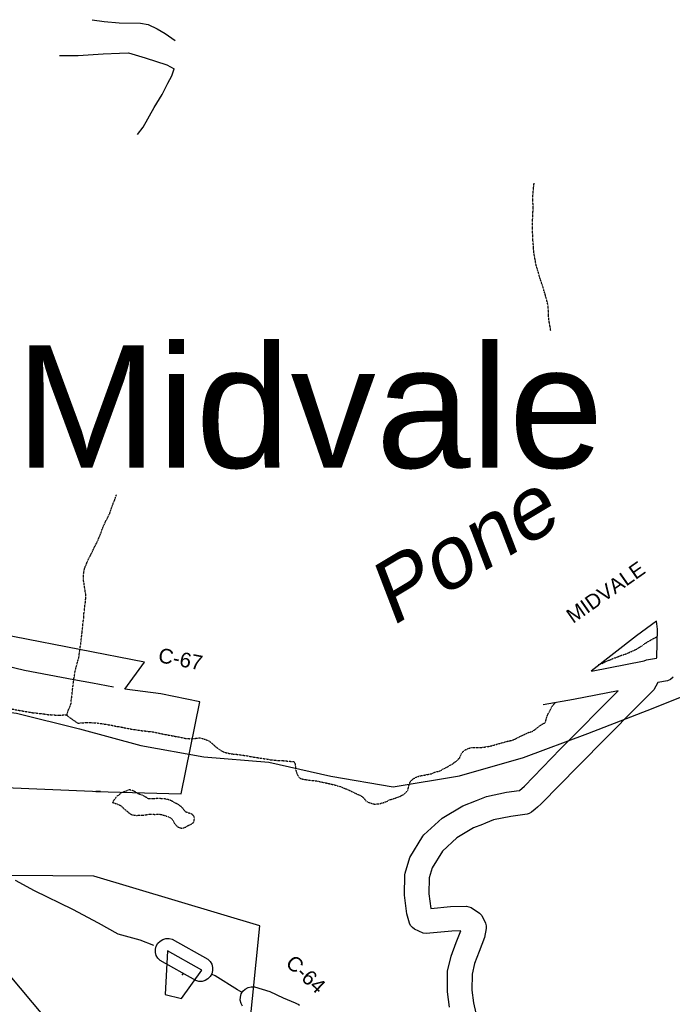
# Model space of a CAD drawing. Header units: feet. Extents: x -1605449 to -1594075, y -1717250 to -1708479.
# Tile 87 of 97: x -1596590 to -1596145, y -1715654 to -1714983. Entities that reach past the tile are written whole.
import ezdxf
from ezdxf.enums import TextEntityAlignment as Align

# ---------------------------------------------------------------- set-up
doc = ezdxf.new("R2010")
doc.units = ezdxf.units.FT
doc.header["$MEASUREMENT"] = 0
doc.linetypes.add('rr2', pattern=[0])
doc.linetypes.add('stream', pattern=[1.4, 0.7, -0.1, 0.1, -0.1, 0.1, -0.1, 0.1, -0.1])
for name, color, linetype in [('COUNTY-RD', 7, 'Continuous'), ('CR-TEXT', 7, 'Continuous'), ('INCORPORATED', 4, 'Continuous'), ('MTEXT', 2, 'Continuous'), ('RAILROAD', 1, 'rr2'), ('STATE_FEDERAL-RT', 2, 'Continuous'), ('STREET-RURAL', 14, 'Continuous'), ('STREET-URBAN', 15, 'Continuous'), ('TWP-RD', 6, 'Continuous'), ('WATER-TEXT', 1, 'Continuous'), ('WATERWAY', 14, 'stream')]:
    doc.layers.add(name, color=color, linetype=linetype)
doc.styles.add('ARIAL', font='arial.ttf')

msp = doc.modelspace()

# ---------------------------------------------------------------- linework, layer by layer
at = {"layer": 'COUNTY-RD'}
for points in [[(-1596155.56, -1715393.32), (-1596169.23, -1715403.34)], [(-1596169.23, -1715403.34), (-1596200.18, -1715427.34)], [(-1596461.59, -1715623.6), (-1596460.02, -1715625.13), (-1596458.9, -1715627.02), (-1596458.31, -1715629.13), (-1596458.29, -1715631.33), (-1596458.83, -1715633.45), (-1596459.91, -1715635.37), (-1596461.44, -1715636.94), (-1596463.33, -1715638.05), (-1596465.44, -1715638.65), (-1596467.63, -1715638.67), (-1596469.76, -1715638.13), (-1596493.99, -1715624.5), (-1596495.56, -1715622.97), (-1596496.68, -1715621.08), (-1596497.27, -1715618.97), (-1596497.29, -1715616.77), (-1596496.75, -1715614.65), (-1596495.67, -1715612.74), (-1596494.14, -1715611.17), (-1596492.25, -1715610.05), (-1596490.14, -1715609.46), (-1596487.94, -1715609.43), (-1596485.82, -1715609.98)], [(-1596485.82, -1715609.98), (-1596461.59, -1715623.6)], [(-1596437.84, -1715655.62), (-1596438.89, -1715653.69), (-1596439.4, -1715651.56), (-1596439.35, -1715649.37), (-1596438.73, -1715647.26), (-1596437.58, -1715645.39), (-1596435.99, -1715643.88), (-1596434.06, -1715642.83), (-1596431.93, -1715642.32), (-1596429.73, -1715642.38), (-1596419.28, -1715645.47), (-1596410.11, -1715649.79), (-1596402.01, -1715653.3), (-1596401.97, -1715653.3), (-1596401.01, -1715653.73), (-1596400.03, -1715654.15), (-1596400, -1715654.18), (-1596399.97, -1715654.19), (-1596399.12, -1715654.88)]]:
    msp.add_lwpolyline(points, dxfattribs=at)
at = {"layer": 'INCORPORATED', "flags": 128}
for points in [[(-1596605.42, -1715506.41), (-1596534.81, -1715509.36), (-1596534.81, -1715509.36), (-1596537.87, -1715509.28), (-1596537.87, -1715509.28), (-1596479.66, -1715510.91), (-1596479.66, -1715510.91), (-1596466.94, -1715448.24), (-1596466.94, -1715448.24), (-1596493.58, -1715442.69), (-1596518.1, -1715439.62), (-1596518.1, -1715439.62), (-1596504.7, -1715421.14), (-1596682.32, -1715386.74)], [(-1596433.5, -1715675.12), (-1596426.04, -1715600.73), (-1596426.04, -1715600.73), (-1596539.21, -1715567.08), (-1596539.21, -1715567.08), (-1596595.24, -1715566.53)]]:
    msp.add_lwpolyline(points, dxfattribs=at)
msp.add_lwpolyline([(-1596490.64, -1715647.53), (-1596479.47, -1715650.31), (-1596479.47, -1715650.31), (-1596465.55, -1715630.93), (-1596465.55, -1715630.93), (-1596488.95, -1715617.78), (-1596488.95, -1715617.78), (-1596490.64, -1715647.53)], close=True, dxfattribs=at)
at = {"layer": 'INCORPORATED', "color": 1}
msp.add_point((-1596478.83, -1715634.04), dxfattribs=at)
at = {"layer": 'RAILROAD', "ltscale": 0.333, "flags": 128}
for points in [[(-1596850.41, -1715610.78), (-1596879.46, -1715579.39), (-1596880.29, -1715537.49), (-1596872.61, -1715492.59), (-1596850.24, -1715449.02), (-1596806.67, -1715417.45), (-1596806.67, -1715417.45), (-1596764.8, -1715423.46), (-1596722.5, -1715425.62), (-1596679.03, -1715439.48), (-1596636.23, -1715450.33), (-1596591.93, -1715456), (-1596548.97, -1715466.52), (-1596507.17, -1715478.04), (-1596464.36, -1715485.72), (-1596420.06, -1715489.39), (-1596377.76, -1715498.9), (-1596335.13, -1715506.08), (-1596290, -1715498.57), (-1596246.2, -1715486.05), (-1596202.4, -1715469.69), (-1596157.93, -1715452.5), (-1596115.46, -1715435.47), (-1596071.5, -1715412.1), (-1596029.03, -1715387.07), (-1595985.9, -1715345.5), (-1595953.25, -1715301.77), (-1595919.45, -1715257.53), (-1595889.8, -1715213.8), (-1595866.82, -1715170.9), (-1595849.17, -1715122.33), (-1595803.2, -1715082.93), (-1595761.07, -1715069.58), (-1595715.27, -1715060.9), (-1595680.13, -1715085.27)], [(-1596806.67, -1715417.45), (-1596764.8, -1715423.46), (-1596722.5, -1715425.62), (-1596679.03, -1715439.48), (-1596636.23, -1715450.33), (-1596591.93, -1715456), (-1596548.97, -1715466.52), (-1596507.17, -1715478.04), (-1596464.36, -1715485.72), (-1596420.06, -1715489.39), (-1596377.76, -1715498.9), (-1596335.13, -1715506.08), (-1596290, -1715498.57), (-1596246.2, -1715486.05), (-1596202.4, -1715469.69), (-1596157.93, -1715452.5), (-1596115.46, -1715435.47), (-1596071.5, -1715412.1), (-1596029.03, -1715387.07), (-1595985.9, -1715345.5), (-1595953.25, -1715301.77), (-1595919.45, -1715257.53), (-1595889.8, -1715213.8), (-1595866.82, -1715170.9), (-1595849.17, -1715122.33), (-1595803.2, -1715082.93), (-1595761.07, -1715069.58), (-1595715.27, -1715060.9), (-1595680.13, -1715085.27)], [(-1596806.67, -1715417.45), (-1596764.8, -1715423.46), (-1596722.5, -1715425.62), (-1596679.03, -1715439.48), (-1596636.23, -1715450.33), (-1596591.93, -1715456), (-1596548.97, -1715466.52), (-1596507.17, -1715478.04), (-1596464.36, -1715485.72), (-1596420.06, -1715489.39), (-1596377.76, -1715498.9), (-1596335.13, -1715506.08), (-1596290, -1715498.57), (-1596246.2, -1715486.05), (-1596202.4, -1715469.69), (-1596157.93, -1715452.5), (-1596115.46, -1715435.47), (-1596071.5, -1715412.1), (-1596029.03, -1715387.07), (-1595985.9, -1715345.5), (-1595953.25, -1715301.77), (-1595919.45, -1715257.53), (-1595889.8, -1715213.8), (-1595866.82, -1715170.9), (-1595849.17, -1715122.33), (-1595803.2, -1715082.93), (-1595761.07, -1715069.58), (-1595715.27, -1715060.9), (-1595680.13, -1715085.27)], [(-1596806.67, -1715417.45), (-1596764.8, -1715423.46), (-1596722.5, -1715425.62), (-1596679.03, -1715439.48), (-1596636.23, -1715450.33), (-1596591.93, -1715456), (-1596548.97, -1715466.52), (-1596507.17, -1715478.04), (-1596464.36, -1715485.72), (-1596420.06, -1715489.39), (-1596377.76, -1715498.9), (-1596335.13, -1715506.08), (-1596290, -1715498.57), (-1596246.2, -1715486.05), (-1596202.4, -1715469.69), (-1596157.93, -1715452.5), (-1596115.46, -1715435.47), (-1596071.5, -1715412.1), (-1596029.03, -1715387.07), (-1595985.9, -1715345.5), (-1595953.25, -1715301.77), (-1595919.45, -1715257.53), (-1595889.8, -1715213.8), (-1595866.82, -1715170.9), (-1595849.17, -1715122.33), (-1595803.2, -1715082.93), (-1595761.07, -1715069.58), (-1595715.27, -1715060.9), (-1595680.13, -1715085.27)], [(-1596806.67, -1715417.45), (-1596764.8, -1715423.46), (-1596722.5, -1715425.62), (-1596679.03, -1715439.48), (-1596636.23, -1715450.33), (-1596591.93, -1715456), (-1596548.97, -1715466.52), (-1596507.17, -1715478.04), (-1596464.36, -1715485.72), (-1596420.06, -1715489.39), (-1596377.76, -1715498.9), (-1596335.13, -1715506.08), (-1596290, -1715498.57), (-1596246.2, -1715486.05), (-1596202.4, -1715469.69), (-1596157.93, -1715452.5), (-1596115.46, -1715435.47), (-1596071.5, -1715412.1), (-1596029.03, -1715387.07), (-1595985.9, -1715345.5), (-1595953.25, -1715301.77), (-1595919.45, -1715257.53), (-1595889.8, -1715213.8), (-1595866.82, -1715170.9), (-1595849.17, -1715122.33), (-1595803.2, -1715082.93), (-1595761.07, -1715069.58), (-1595715.27, -1715060.9), (-1595680.13, -1715085.27)], [(-1596797.87, -1715418.71), (-1596764.8, -1715423.46), (-1596722.5, -1715425.62), (-1596679.03, -1715439.48), (-1596636.23, -1715450.33), (-1596591.93, -1715456), (-1596548.97, -1715466.52), (-1596507.17, -1715478.04), (-1596464.36, -1715485.72), (-1596420.06, -1715489.39), (-1596377.76, -1715498.9), (-1596335.13, -1715506.08), (-1596290, -1715498.57), (-1596246.2, -1715486.05), (-1596202.4, -1715469.69), (-1596157.93, -1715452.5), (-1596115.46, -1715435.47), (-1596071.5, -1715412.1), (-1596029.03, -1715387.07), (-1595985.9, -1715345.5), (-1595953.25, -1715301.77), (-1595919.45, -1715257.53), (-1595889.8, -1715213.8), (-1595866.82, -1715170.9), (-1595849.17, -1715122.33), (-1595803.2, -1715082.93), (-1595761.07, -1715069.58), (-1595715.27, -1715060.9), (-1595680.13, -1715085.27)]]:
    msp.add_lwpolyline(points, dxfattribs=at)
at = {"layer": 'STATE_FEDERAL-RT', "flags": 128}
msp.add_lwpolyline([(-1596449.47, -1715811.93), (-1596450.23, -1715811.01), (-1596538.69, -1715703.83), (-1596538.7, -1715703.82), (-1596540.96, -1715701.08), (-1596551.76, -1715687.99), (-1596641.09, -1715581.69), (-1596715.01, -1715502.13), (-1596743.2, -1715478.4), (-1596800.51, -1715441.01), (-1596832.38, -1715422.93), (-1596868.42, -1715402.46)], dxfattribs=at)
at = {"layer": 'STREET-RURAL'}
msp.add_lwpolyline([(-1596438.12, -1715646.31), (-1596441.34, -1715644.33), (-1596456.56, -1715634.81), (-1596458.53, -1715633.93)], dxfattribs=at)
at = {"layer": 'STREET-URBAN'}
for points in [[(-1596540.39, -1714983.48), (-1596532.25, -1714984.75), (-1596522.05, -1714985.58), (-1596507.35, -1714985.9), (-1596502.33, -1714986.74), (-1596495.98, -1714989.74), (-1596490.63, -1714992.91), (-1596483.77, -1714997.59)], [(-1596562.79, -1715007.9), (-1596549.96, -1715007.8), (-1596532.91, -1715006.79), (-1596521.71, -1715006.29), (-1596515.69, -1715005.95), (-1596504.16, -1715009.45), (-1596489.45, -1715014.12), (-1596484.6, -1715016.96)], [(-1596509.48, -1715061.74), (-1596505.64, -1715056.73), (-1596498.12, -1715043.19), (-1596492.78, -1715034.5), (-1596488.77, -1715026.82), (-1596486.1, -1715021.81), (-1596484.6, -1715016.96)], [(-1596770.86, -1715406.72), (-1596762.88, -1715404.12), (-1596748.34, -1715401.44), (-1596743.49, -1715400.43), (-1596721.93, -1715401.93), (-1596697.69, -1715405.25), (-1596667.27, -1715410.58), (-1596646.21, -1715414.42), (-1596628.65, -1715417.92), (-1596600.74, -1715423.25), (-1596586.53, -1715426.58), (-1596569.81, -1715429.92), (-1596552.93, -1715433.08), (-1596540.23, -1715435.25), (-1596525.87, -1715437.99)], [(-1596498.25, -1715614.23), (-1596507.72, -1715610.62), (-1596522.59, -1715606.62), (-1596536.14, -1715598.94), (-1596553.52, -1715589.59), (-1596579.77, -1715576.91), (-1596592.65, -1715569.9)]]:
    msp.add_lwpolyline(points, dxfattribs=at)
at = {"layer": 'TWP-RD'}
for points in [[(-1596200, -1715427.31), (-1596164.13, -1715420.3), (-1596162.54, -1715419.63), (-1596155.62, -1715418.36), (-1596155.45, -1715418.1), (-1596155.03, -1715398.63), (-1596155.56, -1715393.32)], [(-1596144.31, -1715431.46), (-1596146.01, -1715432.93), (-1596148.02, -1715433.91), (-1596154.82, -1715435.16), (-1596157.55, -1715439.95), (-1596169.75, -1715452.37), (-1596209.15, -1715491.95), (-1596234.24, -1715517.82), (-1596236.79, -1715519.98), (-1596238.47, -1715521.39), (-1596238.47, -1715521.39), (-1596240.96, -1715523.5), (-1596242.34, -1715524.27), (-1596243.84, -1715524.77), (-1596255.01, -1715526.26), (-1596266.67, -1715528.66), (-1596272.25, -1715530.89), (-1596274.29, -1715531.7), (-1596280.35, -1715534.12), (-1596291.85, -1715540.97), (-1596301.61, -1715549.88), (-1596308.52, -1715561.24), (-1596310.64, -1715568.17), (-1596310.84, -1715579.12), (-1596309.6, -1715589.08), (-1596296.18, -1715587.76), (-1596285.19, -1715587.49), (-1596283.53, -1715587.79), (-1596281.96, -1715588.41), (-1596276.28, -1715592.13), (-1596274.79, -1715593.83), (-1596272.22, -1715599.12), (-1596271.8, -1715600.82), (-1596271.74, -1715602.57), (-1596272.83, -1715608.77), (-1596276.55, -1715618.21), (-1596279.62, -1715626.39), (-1596281.37, -1715633.66), (-1596281.43, -1715644.66), (-1596280.3, -1715653.28), (-1596278.79, -1715660.24)], [(-1596296.74, -1715656.13), (-1596298.1, -1715645.71), (-1596298.03, -1715631.64), (-1596295.58, -1715621.49), (-1596292.11, -1715612.23), (-1596288.97, -1715604.25), (-1596295.16, -1715604.41), (-1596312.62, -1715606.13), (-1596314.77, -1715605.77), (-1596320.62, -1715603.15), (-1596322.08, -1715602.06), (-1596323.27, -1715600.68), (-1596324.14, -1715599.08), (-1596325.94, -1715592.75), (-1596327.52, -1715580), (-1596327.27, -1715566.12), (-1596327.09, -1715564.98), (-1596323.85, -1715554.37), (-1596314.92, -1715539.7), (-1596314.17, -1715538.78), (-1596301.83, -1715527.52), (-1596287.75, -1715519.12), (-1596278.42, -1715515.41), (-1596271.47, -1715512.64), (-1596257.8, -1715509.82), (-1596249.24, -1715508.68), (-1596249.09, -1715508.55), (-1596245.62, -1715505.62), (-1596221.03, -1715480.27), (-1596181.66, -1715440.71), (-1596212.16, -1715446.66)], [(-1596212.16, -1715446.66), (-1596232.96, -1715450.16)]]:
    msp.add_lwpolyline(points, dxfattribs=at)
at = {"layer": 'WATERWAY', "ltscale": 0.5, "flags": 128}
for points in [[(-1596227.77, -1715195.35), (-1596228.48, -1715190.86), (-1596228.84, -1715189.03), (-1596229.03, -1715187.36), (-1596229.22, -1715185.36), (-1596229.25, -1715183.02), (-1596229.45, -1715180.68), (-1596229.66, -1715177.68), (-1596230.19, -1715175.68), (-1596230.55, -1715174.01), (-1596230.9, -1715172.85), (-1596231.25, -1715171.68), (-1596231.6, -1715170.35), (-1596232.13, -1715168.85), (-1596232.65, -1715167.02), (-1596233.18, -1715164.85), (-1596233.18, -1715164.85), (-1596234.05, -1715162.69), (-1596234.75, -1715160.53), (-1596235.45, -1715158.37), (-1596236.32, -1715155.2), (-1596237.72, -1715150.88), (-1596238.45, -1715146.54), (-1596238.81, -1715144.54), (-1596239.17, -1715142.71), (-1596239.56, -1715138.87), (-1596239.59, -1715136.86), (-1596239.79, -1715134.69), (-1596239.99, -1715132.35), (-1596240.01, -1715130.68), (-1596240.03, -1715129.35), (-1596240.22, -1715127.85), (-1596240.24, -1715126.34), (-1596240.1, -1715124.17), (-1596240.13, -1715122.16), (-1596240.15, -1715120.32), (-1596240.01, -1715118.65), (-1596240.04, -1715116.81), (-1596239.9, -1715114.81), (-1596239.75, -1715113.13), (-1596239.79, -1715110.79), (-1596239.81, -1715108.96), (-1596240.01, -1715107.12), (-1596239.87, -1715105.11), (-1596239.9, -1715103.11), (-1596239.76, -1715101.1), (-1596239.61, -1715099.43), (-1596239.46, -1715098.26), (-1596239.32, -1715096.58), (-1596239.01, -1715094.74), (-1596239.01, -1715094.74)], [(-1596779.56, -1715429.95), (-1596779.51, -1715429.94), (-1596778.51, -1715429.76), (-1596777.34, -1715429.41), (-1596776.34, -1715429.23), (-1596775.51, -1715429.05), (-1596774.01, -1715428.53), (-1596773.02, -1715428.18), (-1596771.86, -1715427.67), (-1596770.69, -1715427.32), (-1596769.86, -1715427.14), (-1596768.87, -1715426.29), (-1596768.04, -1715425.61), (-1596767.39, -1715424.77), (-1596766.56, -1715424.09), (-1596765.58, -1715422.91), (-1596764.59, -1715421.56), (-1596764.11, -1715420.72), (-1596763.45, -1715419.54), (-1596762.46, -1715418.69), (-1596761.64, -1715417.68), (-1596760.65, -1715416.83), (-1596758.18, -1715414.46), (-1596756.86, -1715413.6), (-1596755.53, -1715412.92), (-1596754.2, -1715412.4), (-1596752.71, -1715411.88), (-1596751.88, -1715411.7), (-1596750.38, -1715411.51), (-1596748.87, -1715411.66), (-1596748.03, -1715411.82), (-1596747.03, -1715411.97), (-1596745.86, -1715412.29), (-1596744.18, -1715412.6), (-1596743.01, -1715413.09), (-1596741.66, -1715413.57), (-1596740.49, -1715414.23), (-1596739.31, -1715414.88), (-1596738.13, -1715415.53), (-1596737.29, -1715416.02), (-1596736.27, -1715417.01), (-1596734.75, -1715418.33), (-1596733.57, -1715419.15), (-1596732.22, -1715420.14), (-1596731.04, -1715420.96), (-1596730.2, -1715421.61), (-1596729.35, -1715422.1), (-1596728.34, -1715422.76), (-1596727.16, -1715423.58), (-1596725.65, -1715424.23), (-1596724.14, -1715425.05), (-1596722.28, -1715426.19), (-1596719.93, -1715427), (-1596718.09, -1715427.64), (-1596716.57, -1715428.46), (-1596715.06, -1715428.94), (-1596713.39, -1715429.59), (-1596711.54, -1715430.06), (-1596709.53, -1715430.71), (-1596707.68, -1715431.35), (-1596706.01, -1715431.83), (-1596704.5, -1715432.31), (-1596699.3, -1715433.75), (-1596697.62, -1715434.4), (-1596695.94, -1715434.88), (-1596693.93, -1715435.52), (-1596691.75, -1715435.99), (-1596689.91, -1715436.47), (-1596688.23, -1715436.95), (-1596686.73, -1715437.26), (-1596685.56, -1715437.42), (-1596684.55, -1715437.57), (-1596683.72, -1715437.56), (-1596682.71, -1715437.71), (-1596681.71, -1715437.87), (-1596680.54, -1715438.02), (-1596679.03, -1715438.17), (-1596677.86, -1715438.32), (-1596676.69, -1715438.47), (-1596675.52, -1715438.46), (-1596674.36, -1715438.27), (-1596673.02, -1715438.26), (-1596671.52, -1715438.24), (-1596670.02, -1715438.05), (-1596670.02, -1715438.05), (-1596668.19, -1715437.53), (-1596667.19, -1715437.35), (-1596666.02, -1715437.16), (-1596664.85, -1715437.31), (-1596664.02, -1715437.3), (-1596662.68, -1715437.62), (-1596661.84, -1715437.78), (-1596660.32, -1715438.59), (-1596659.32, -1715439.08), (-1596658.14, -1715439.74), (-1596657.13, -1715440.06), (-1596656.29, -1715440.55), (-1596655.45, -1715441.04), (-1596654.61, -1715441.53), (-1596653.6, -1715442.02), (-1596652.42, -1715442.5), (-1596650.91, -1715442.82), (-1596650.08, -1715442.97), (-1596649.24, -1715442.96), (-1596647.57, -1715443.11), (-1596643.22, -1715443.72), (-1596641.71, -1715444.03), (-1596640.38, -1715444.19), (-1596638.87, -1715444.33), (-1596636.86, -1715444.47), (-1596634.36, -1715444.44), (-1596632.85, -1715444.59), (-1596631.35, -1715444.74), (-1596630.35, -1715444.89), (-1596629.17, -1715445.21), (-1596627.67, -1715445.52), (-1596625.99, -1715445.84), (-1596624.15, -1715446.15), (-1596622.31, -1715446.63), (-1596620.47, -1715446.94), (-1596618.96, -1715447.25), (-1596617.28, -1715447.56), (-1596615.95, -1715447.71), (-1596614.6, -1715448.2), (-1596613.26, -1715448.51), (-1596611.59, -1715448.99), (-1596609.91, -1715449.47), (-1596608.07, -1715449.95), (-1596606.22, -1715450.43), (-1596604.55, -1715450.91), (-1596602.7, -1715451.39), (-1596601.03, -1715451.87), (-1596598.85, -1715452.51), (-1596595.83, -1715452.97), (-1596593.32, -1715453.44), (-1596590.98, -1715453.91), (-1596588.8, -1715454.21), (-1596586.63, -1715454.69), (-1596584.62, -1715455), (-1596582.61, -1715455.3), (-1596580.94, -1715455.62), (-1596579.26, -1715455.76), (-1596577.93, -1715455.91), (-1596576.59, -1715456.06), (-1596575.25, -1715456.21), (-1596574.08, -1715456.36), (-1596572.91, -1715456.52), (-1596571.74, -1715456.67), (-1596570.23, -1715456.98), (-1596568.56, -1715456.96), (-1596567.39, -1715457.11), (-1596566.39, -1715457.1), (-1596565.38, -1715457.25), (-1596564.38, -1715457.24), (-1596562.38, -1715457.22), (-1596561.38, -1715457.2), (-1596560.54, -1715457.19), (-1596559.54, -1715457.18), (-1596558.54, -1715457), (-1596557.37, -1715456.98), (-1596557.39, -1715455.81), (-1596556.42, -1715453.46), (-1596555.61, -1715451.78), (-1596555.29, -1715450.77), (-1596554.81, -1715449.43), (-1596554.83, -1715447.93), (-1596554.52, -1715446.25), (-1596554.21, -1715444.41), (-1596554.07, -1715442.24), (-1596553.77, -1715439.72), (-1596553.47, -1715437.38), (-1596553.17, -1715435.04), (-1596552.87, -1715432.53), (-1596552.4, -1715430.18), (-1596552.11, -1715427.67), (-1596551.47, -1715425.16), (-1596550.84, -1715422.98), (-1596550.36, -1715420.96), (-1596549.88, -1715419.45), (-1596549.57, -1715418.11), (-1596549.25, -1715416.77), (-1596549.11, -1715414.76), (-1596548.8, -1715413.09), (-1596548.66, -1715411.42), (-1596548.35, -1715409.74), (-1596548.35, -1715409.74), (-1596548.04, -1715407.73), (-1596547.91, -1715405.39), (-1596547.6, -1715403.71), (-1596547.45, -1715402.38), (-1596547.3, -1715401.04), (-1596547.16, -1715399.36), (-1596546.85, -1715397.35), (-1596546.72, -1715395.35), (-1596546.57, -1715393.84), (-1596546.26, -1715392.17), (-1596546.12, -1715390.16), (-1596545.99, -1715387.82), (-1596545.68, -1715385.64), (-1596545.24, -1715381.46), (-1596544.93, -1715380.12), (-1596544.94, -1715379.11), (-1596544.79, -1715377.61), (-1596544.82, -1715375.77), (-1596544.83, -1715374.77), (-1596545.02, -1715373.6), (-1596545.2, -1715372.27), (-1596545.38, -1715371.26), (-1596545.56, -1715370.26), (-1596545.75, -1715369.1), (-1596545.93, -1715367.76), (-1596546.12, -1715366.43), (-1596546.3, -1715365.43), (-1596546.32, -1715364.26), (-1596546.35, -1715362.09), (-1596546.2, -1715360.58), (-1596546.05, -1715359.58), (-1596545.89, -1715358.74), (-1596545.58, -1715357.56), (-1596545.1, -1715356.05), (-1596544.45, -1715354.54), (-1596543.64, -1715352.69), (-1596542.67, -1715350.51), (-1596541.37, -1715348.15), (-1596540.23, -1715345.8), (-1596539.1, -1715343.28), (-1596537.31, -1715339.91), (-1596536.17, -1715337.39), (-1596535.21, -1715335.04), (-1596534.23, -1715332.85), (-1596533.6, -1715330.67), (-1596532.63, -1715328.32), (-1596531.65, -1715326.3), (-1596530.84, -1715324.45), (-1596529.7, -1715322.6), (-1596529.06, -1715321.09), (-1596528.4, -1715319.91), (-1596527.93, -1715318.4), (-1596527.45, -1715316.89), (-1596526.97, -1715315.38), (-1596526.32, -1715313.7), (-1596525.84, -1715312.35), (-1596525.19, -1715311.18), (-1596524.87, -1715310), (-1596524.55, -1715309.16), (-1596524.23, -1715308.16), (-1596523.89, -1715307.22)], [(-1596195.17, -1715423.01), (-1596194.66, -1715422.72), (-1596192.17, -1715421.85), (-1596190.51, -1715420.83), (-1596188.69, -1715420.14), (-1596187.03, -1715419.45), (-1596185.53, -1715418.76), (-1596183.87, -1715418.23), (-1596182.71, -1715417.89), (-1596181.71, -1715417.37), (-1596180.72, -1715417.02), (-1596179.39, -1715416.51), (-1596177.72, -1715415.98), (-1596174.9, -1715414.94), (-1596172.74, -1715413.91), (-1596170.42, -1715412.88), (-1596168.6, -1715412.02), (-1596167.11, -1715411), (-1596165.78, -1715410.15), (-1596164.63, -1715409.3), (-1596163.3, -1715408.28), (-1596157.51, -1715405.03), (-1596155.51, -1715403.93)], [(-1596558.35, -1715457), (-1596550.28, -1715462.74), (-1596547.77, -1715462.54), (-1596545.27, -1715462.34), (-1596542.77, -1715462.31), (-1596540.43, -1715462.45), (-1596538.59, -1715462.42), (-1596537.09, -1715462.57), (-1596535.75, -1715462.89), (-1596534.08, -1715463.03), (-1596532.07, -1715463.34), (-1596530.23, -1715463.65), (-1596528.22, -1715463.96), (-1596525.87, -1715464.43), (-1596523.86, -1715464.91), (-1596521.52, -1715465.21), (-1596519.18, -1715465.68), (-1596517, -1715466.16), (-1596515.16, -1715466.47), (-1596512.98, -1715466.94), (-1596510.81, -1715467.25), (-1596508.63, -1715467.55), (-1596506.62, -1715467.86), (-1596504.62, -1715468), (-1596502.61, -1715468.31), (-1596499.6, -1715468.6), (-1596497.25, -1715469.07), (-1596495.24, -1715469.55), (-1596493.57, -1715469.86), (-1596492.06, -1715470.18), (-1596490.39, -1715470.49), (-1596488.71, -1715470.8), (-1596487.54, -1715470.96), (-1596486.2, -1715471.27), (-1596485.03, -1715471.42), (-1596483.86, -1715471.74), (-1596481.85, -1715472.05), (-1596477.5, -1715473), (-1596476.66, -1715473.15), (-1596475.32, -1715473.3), (-1596474.32, -1715473.29), (-1596473.15, -1715473.44), (-1596472.15, -1715473.26), (-1596470.98, -1715473.25), (-1596469.81, -1715473.07), (-1596468.15, -1715472.88), (-1596466.98, -1715472.7), (-1596465.81, -1715473.01), (-1596464.8, -1715473.33), (-1596463.63, -1715473.65), (-1596462.45, -1715474.14), (-1596461.61, -1715474.46), (-1596460.77, -1715474.79), (-1596459.93, -1715475.45), (-1596458.74, -1715476.43), (-1596457.73, -1715477.42), (-1596456.54, -1715478.58), (-1596455.19, -1715479.56), (-1596454.01, -1715480.38), (-1596453, -1715481.04), (-1596451.99, -1715481.69), (-1596450.81, -1715482.35), (-1596449.64, -1715482.67), (-1596448.13, -1715483.15), (-1596446.29, -1715483.46), (-1596444.28, -1715483.77), (-1596441.1, -1715484.06), (-1596438.43, -1715484.52), (-1596435.58, -1715484.82), (-1596432.74, -1715485.46), (-1596429.72, -1715485.92), (-1596426.71, -1715486.38), (-1596424.03, -1715486.85), (-1596421.52, -1715487.15), (-1596419.01, -1715487.62), (-1596416.34, -1715487.92), (-1596413.83, -1715488.22), (-1596411.32, -1715488.19), (-1596409.65, -1715488.33), (-1596408.15, -1715488.48), (-1596406.81, -1715488.63), (-1596405.97, -1715488.62), (-1596405.14, -1715488.77), (-1596404.3, -1715488.76), (-1596402.46, -1715489.07), (-1596402.11, -1715490.41), (-1596401.92, -1715491.74), (-1596401.74, -1715493.08), (-1596401.55, -1715494.74), (-1596400.85, -1715496.91), (-1596400.33, -1715498.07), (-1596399.48, -1715499.23), (-1596398.97, -1715500.06), (-1596397.96, -1715500.55), (-1596396.78, -1715500.87), (-1596395.28, -1715501.18), (-1596393.77, -1715501.33), (-1596392.1, -1715501.64), (-1596390.59, -1715501.79), (-1596388.92, -1715501.93), (-1596386.58, -1715502.24), (-1596386.58, -1715502.24), (-1596384.74, -1715502.72), (-1596382.56, -1715503.19), (-1596380.05, -1715503.66), (-1596378.04, -1715504.13), (-1596376.7, -1715504.45), (-1596375.52, -1715504.77), (-1596374.01, -1715505.08), (-1596372.67, -1715505.57), (-1596371.33, -1715505.89), (-1596369.82, -1715506.53), (-1596367.8, -1715507.34), (-1596366.29, -1715507.99), (-1596364.45, -1715508.8), (-1596362.43, -1715509.78), (-1596360.41, -1715510.76), (-1596358.9, -1715511.41), (-1596357.55, -1715512.06), (-1596356.71, -1715512.55), (-1596355.36, -1715513.7), (-1596354.68, -1715514.53), (-1596353.83, -1715515.69), (-1596352.48, -1715516.5), (-1596348.62, -1715517.79), (-1596347.12, -1715517.94), (-1596345.62, -1715517.75), (-1596344.12, -1715517.57), (-1596342.95, -1715517.22), (-1596341.79, -1715516.87), (-1596340.63, -1715516.35), (-1596339.46, -1715516), (-1596338.3, -1715515.32), (-1596337.14, -1715514.8), (-1596335.64, -1715514.45), (-1596334.65, -1715514.1), (-1596333.65, -1715513.75), (-1596332.65, -1715513.41), (-1596331.66, -1715513.06), (-1596330.66, -1715512.71), (-1596329.66, -1715512.2), (-1596328.5, -1715511.51), (-1596327.51, -1715511), (-1596326.69, -1715510.16), (-1596325.86, -1715509.31), (-1596325.21, -1715508.3), (-1596324.89, -1715507.12), (-1596324.58, -1715505.95), (-1596324.26, -1715504.61), (-1596323.78, -1715503.27), (-1596323.29, -1715502.42), (-1596321.97, -1715501.07), (-1596320.98, -1715500.39), (-1596319.65, -1715499.7), (-1596317.99, -1715499.01), (-1596316.83, -1715498.66), (-1596315.66, -1715498.48), (-1596314.83, -1715498.3), (-1596313.83, -1715498.12), (-1596312.67, -1715497.94), (-1596311.17, -1715497.59), (-1596309.17, -1715497.23), (-1596306.84, -1715496.2), (-1596303.35, -1715495.31), (-1596301.03, -1715493.95), (-1596298.21, -1715492.57), (-1596296.06, -1715491.21), (-1596294.4, -1715490.35), (-1596292.92, -1715489.16), (-1596291.59, -1715488.31), (-1596289.78, -1715486.28), (-1596289.3, -1715484.94), (-1596288.65, -1715483.76), (-1596288, -1715482.75), (-1596287.34, -1715481.91), (-1596285.52, -1715480.71), (-1596284.03, -1715480.02), (-1596282.37, -1715479.5), (-1596280.87, -1715479.31), (-1596279.7, -1715479.3), (-1596278.7, -1715479.29), (-1596276.69, -1715479.43), (-1596274.86, -1715479.24), (-1596272.85, -1715479.04), (-1596270.52, -1715478.68), (-1596268.19, -1715478.15), (-1596266.2, -1715477.62), (-1596263.87, -1715476.92), (-1596261.54, -1715476.22), (-1596259.38, -1715475.7), (-1596257.55, -1715475.17), (-1596255.88, -1715474.81), (-1596253.55, -1715474.28), (-1596252.06, -1715473.59), (-1596250.57, -1715472.74), (-1596248.91, -1715471.88), (-1596247.08, -1715471.02), (-1596245.59, -1715470.34), (-1596244.1, -1715469.65), (-1596242.44, -1715468.96), (-1596241.11, -1715468.61), (-1596240.11, -1715468.26), (-1596240.11, -1715468.26), (-1596239.28, -1715467.75), (-1596238.13, -1715466.73), (-1596236.48, -1715465.54), (-1596234.99, -1715464.35), (-1596233.33, -1715463.33), (-1596232.17, -1715462.81), (-1596231.34, -1715462.47), (-1596230.72, -1715459.45), (-1596229.75, -1715456.93), (-1596228.77, -1715455.08), (-1596227.96, -1715453.56), (-1596226.5, -1715450.87), (-1596225.67, -1715449.86), (-1596224.82, -1715449.12)], [(-1596526.64, -1715516.75), (-1596525.97, -1715516.91), (-1596524.8, -1715517.39), (-1596523.29, -1715517.88), (-1596522.11, -1715518.36), (-1596521.27, -1715518.68), (-1596520.09, -1715519.67), (-1596519.24, -1715520.5), (-1596518.23, -1715521.49), (-1596516.71, -1715522.64), (-1596515.52, -1715523.79), (-1596514.51, -1715524.45), (-1596513.67, -1715524.94), (-1596512.16, -1715525.42), (-1596510.82, -1715525.57), (-1596508.82, -1715525.54), (-1596506.65, -1715525.35), (-1596504.81, -1715525.32), (-1596503.65, -1715525.14), (-1596502.31, -1715524.96), (-1596501.31, -1715524.78), (-1596500.31, -1715524.76), (-1596499.14, -1715524.75), (-1596497.97, -1715524.9), (-1596496.8, -1715524.89), (-1596495.64, -1715524.7), (-1596494.8, -1715524.86), (-1596493.97, -1715524.85), (-1596493.13, -1715525.01), (-1596491.45, -1715525.49), (-1596487.76, -1715526.77), (-1596486.92, -1715527.26), (-1596485.56, -1715528.75), (-1596484.88, -1715530.08), (-1596484.19, -1715531.24), (-1596483.34, -1715532.23), (-1596481.82, -1715533.55), (-1596480.98, -1715533.87), (-1596479.81, -1715534.19), (-1596478.8, -1715534.35), (-1596477.48, -1715533.83), (-1596476.15, -1715533.31), (-1596475.15, -1715532.63), (-1596473.99, -1715532.11), (-1596472.5, -1715531.26), (-1596471.67, -1715530.91), (-1596471.02, -1715529.57), (-1596470.71, -1715528.23), (-1596470.72, -1715527.22), (-1596470.9, -1715526.39), (-1596471.58, -1715525.4), (-1596473.1, -1715524.41), (-1596474.94, -1715523.94), (-1596475.78, -1715523.61), (-1596476.62, -1715523.29), (-1596477.64, -1715522.13), (-1596478.15, -1715521.3), (-1596479.34, -1715519.98), (-1596480.86, -1715518.83), (-1596482.04, -1715518.01), (-1596483.72, -1715517.2), (-1596485.4, -1715516.22), (-1596486.92, -1715515.4), (-1596488.43, -1715514.92), (-1596489.43, -1715514.6), (-1596490.27, -1715514.44), (-1596493.95, -1715514.15), (-1596495.28, -1715514.17), (-1596496.79, -1715514.19), (-1596498.46, -1715514.38), (-1596499.79, -1715514.4), (-1596500.62, -1715514.41), (-1596502.13, -1715514.26), (-1596503.31, -1715513.44), (-1596504.15, -1715512.95), (-1596505.33, -1715512.29), (-1596506.34, -1715511.81), (-1596507.35, -1715511.49), (-1596508.85, -1715511), (-1596510.37, -1715510.02), (-1596511.21, -1715509.53), (-1596512.05, -1715509.04), (-1596512.9, -1715508.55), (-1596513.9, -1715508.4), (-1596515.24, -1715508.08), (-1596517.4, -1715509.11), (-1596518.89, -1715509.63), (-1596519.89, -1715509.98), (-1596520.72, -1715510.32), (-1596521.54, -1715511.17), (-1596522.7, -1715512.02), (-1596523.69, -1715512.7), (-1596526.64, -1715516.75)]]:
    msp.add_lwpolyline(points, dxfattribs=at)

# ---------------------------------------------------------------- texts
at = {"layer": 'CR-TEXT', "style": 'ARIAL'}
for s, rotation, p in [('MIDVALE', 35, (-1596210.84, -1715397.62)), ('C-67', 349, (-1596496.52, -1715424.02)), ('C-64', 317, (-1596411.29, -1715629.29))]:
    msp.add_text(s, height=10, rotation=rotation, dxfattribs=at).set_placement(p, align=Align.BOTTOM_LEFT)
at = {"layer": 'MTEXT', "style": 'ARIAL'}
msp.add_text('Midvale', height=83.333, dxfattribs=at).set_placement((-1596392.2, -1715247.11), align=Align.MIDDLE_CENTER)
at = {"layer": 'WATER-TEXT', "style": 'ARIAL', "oblique": 10}
msp.add_text('Pone', height=41.667, rotation=31, dxfattribs=at).set_placement((-1596271.51, -1715373.02), align=Align.BOTTOM_CENTER)

doc.saveas('drawing.dxf')
